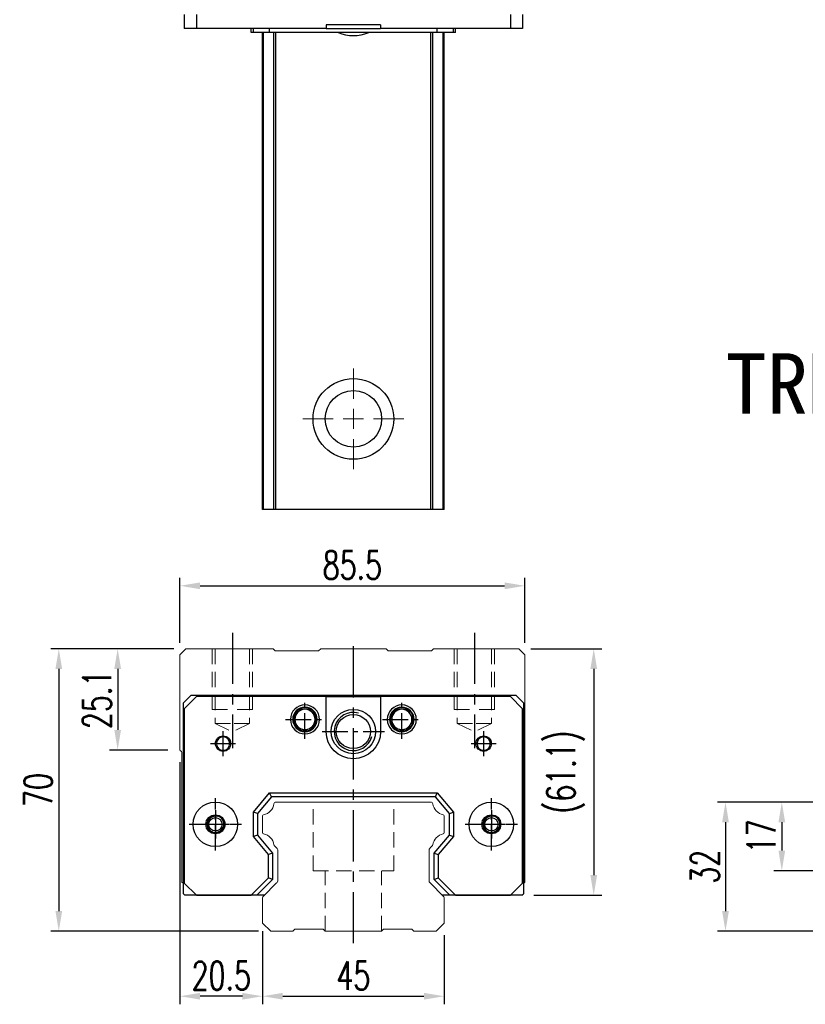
# Model space of a CAD drawing. Header units: millimetres. Extents: x 560 to 1067, y 594 to 1040.
# Tile 1 of 3: x 560 to 755, y 604 to 848. Entities that reach past the tile are written whole.
import ezdxf
from ezdxf.enums import TextEntityAlignment as Align

# ---------------------------------------------------------------- set-up
doc = ezdxf.new("R2010")
doc.units = ezdxf.units.MM
doc.header["$PDSIZE"] = -1
for name, pattern in [('CENTER', [10.16, 6.35, -1.27, 1.27, -1.27]), ('DASHED', [0.75, 0.5, -0.25]), ('HIDDEN', [1.905, 1.27, -0.635])]:
    doc.linetypes.add(name, pattern=pattern)
for name, color, linetype in [('2', 7, 'Continuous'), ('CHA', 2, 'Continuous'), ('CL', 1, 'CENTER'), ('HID', 2, 'DASHED'), ('OUT', 3, 'Continuous'), ('中心線', 1, 'CENTER')]:
    doc.layers.add(name, color=color, linetype=linetype)
doc.styles.add('DIM-7', font='SIMPLEX.shx', dxfattribs={"width": 0.7, "bigfont": 'chineset.shx'})
doc.styles.add('T', font='kaiu.ttf')
doc.dimstyles.new('CNS', dxfattribs={"dimtxt": 3.5, "dimasz": 2.5, "dimexe": 1, "dimexo": 1.5, "dimgap": 0.09, "dimtad": 0, "dimdsep": 46, "dimtxsty": 'DIM-7', "dimcen": 0.09, "dimclrd": 1, "dimclre": 1, "dimclrt": 4, "dimadec": 0, "dimazin": 0, "dimtfac": 1, "dimtix": 1, "dimtmove": 2, "dimatfit": 3, "dimfxl": 1, "dimtvp": 0.971429, "dimtolj": 1, "dimarcsym": 0})

# ---------------------------------------------------------------- blocks, each defined once
blk = doc.blocks.new('*D6')
at = {"color": 7, "lineweight": -2}
for p, q in [((620.2, 620.74), (620.2, 603.62)), ((665.2, 620.74), (665.2, 603.62)), ((625.2, 605.62), (660.2, 605.62))]:
    blk.add_line(p, q, dxfattribs=at)
at = {"color": 7}
for points in [[(625.2, 606.45), (625.2, 604.79), (620.2, 605.62)], [(660.2, 606.45), (660.2, 604.79), (665.2, 605.62)]]:
    blk.add_solid(points, dxfattribs=at)
at = {"layer": 'DEFPOINTS', "color": 0}
for p in [(620.2, 623.74), (665.2, 623.74), (665.2, 605.62)]:
    blk.add_point(p, dxfattribs=at)
at = {"color": 7, "insert": (642.7, 610.72), "char_height": 7, "attachment_point": 5, "style": 'DIM-7'}
blk.add_mtext('\\A1;45', dxfattribs=at)
blk = doc.blocks.new('*D7')
at = {"color": 7, "lineweight": -2}
for p, q in [((599.7, 663.64), (599.7, 603.62)), ((620.2, 621.74), (620.2, 603.62)), ((615.2, 605.62), (604.7, 605.62))]:
    blk.add_line(p, q, dxfattribs=at)
at = {"color": 7}
for points in [[(604.7, 606.45), (604.7, 604.79), (599.7, 605.62)], [(615.2, 606.45), (615.2, 604.79), (620.2, 605.62)]]:
    blk.add_solid(points, dxfattribs=at)
at = {"layer": 'DEFPOINTS', "color": 0}
for p in [(599.7, 666.64), (620.2, 624.74), (599.7, 605.62)]:
    blk.add_point(p, dxfattribs=at)
at = {"color": 7, "insert": (609.95, 610.72), "char_height": 7, "attachment_point": 5, "style": 'DIM-7'}
blk.add_mtext('\\A1;20.5', dxfattribs=at)
blk = doc.blocks.new('*D8')
at = {"color": 7, "lineweight": -2}
for p, q in [((598.2, 691.74), (582.27, 691.74)), ((584.27, 686.74), (584.27, 671.64)), ((596.7, 666.64), (582.27, 666.64))]:
    blk.add_line(p, q, dxfattribs=at)
at = {"color": 7}
for points in [[(583.43, 686.74), (585.1, 686.74), (584.27, 691.74)], [(583.43, 671.64), (585.1, 671.64), (584.27, 666.64)]]:
    blk.add_solid(points, dxfattribs=at)
at = {"layer": 'DEFPOINTS', "color": 0}
for p in [(601.2, 691.74), (584.27, 666.64), (599.7, 666.64)]:
    blk.add_point(p, dxfattribs=at)
at = {"color": 7, "insert": (579.17, 679.19), "char_height": 7, "attachment_point": 5, "rotation": 90, "style": 'DIM-7'}
blk.add_mtext('\\A1;25.1', dxfattribs=at)
blk = doc.blocks.new('*D10')
at = {"color": 7, "lineweight": -2}
for p, q in [((599.7, 693.24), (599.7, 709.36)), ((685.2, 693.24), (685.2, 709.36)), ((604.7, 707.36), (680.2, 707.36))]:
    blk.add_line(p, q, dxfattribs=at)
at = {"color": 7}
for points in [[(604.7, 708.19), (604.7, 706.52), (599.7, 707.36)], [(680.2, 708.19), (680.2, 706.52), (685.2, 707.36)]]:
    blk.add_solid(points, dxfattribs=at)
at = {"layer": 'DEFPOINTS', "color": 0}
for p in [(685.2, 707.36), (599.7, 690.24), (685.2, 690.24)]:
    blk.add_point(p, dxfattribs=at)
at = {"color": 7, "insert": (642.45, 712.46), "char_height": 7, "attachment_point": 5, "style": 'DIM-7'}
blk.add_mtext('\\A1;85.5', dxfattribs=at)
blk = doc.blocks.new('*D11')
at = {"color": 7, "lineweight": -2}
for p, q in [((686.7, 691.74), (704.28, 691.74)), ((702.28, 686.74), (702.28, 635.64)), ((687.45, 630.64), (704.28, 630.64))]:
    blk.add_line(p, q, dxfattribs=at)
at = {"color": 7}
for points in [[(701.45, 686.74), (703.11, 686.74), (702.28, 691.74)], [(701.45, 635.64), (703.11, 635.64), (702.28, 630.64)]]:
    blk.add_solid(points, dxfattribs=at)
at = {"layer": 'DEFPOINTS', "color": 0}
for p in [(683.7, 691.74), (684.45, 630.64), (702.28, 630.64)]:
    blk.add_point(p, dxfattribs=at)
at = {"color": 7, "insert": (695.35, 661.19), "char_height": 7, "attachment_point": 5, "rotation": 90, "style": 'DIM-7'}
blk.add_mtext('\\A1;(61.1)', dxfattribs=at)
blk = doc.blocks.new('*D12')
at = {"color": 7, "lineweight": -2}
for p, q in [((598.2, 691.74), (567.67, 691.74)), ((569.67, 686.74), (569.67, 626.74)), ((619.2, 621.74), (567.67, 621.74))]:
    blk.add_line(p, q, dxfattribs=at)
at = {"color": 7}
for points in [[(568.84, 686.74), (570.51, 686.74), (569.67, 691.74)], [(568.84, 626.74), (570.51, 626.74), (569.67, 621.74)]]:
    blk.add_solid(points, dxfattribs=at)
at = {"layer": 'DEFPOINTS', "color": 0}
for p in [(601.2, 691.74), (569.67, 621.74), (622.2, 621.74)]:
    blk.add_point(p, dxfattribs=at)
at = {"color": 7, "insert": (564.57, 656.74), "char_height": 7, "attachment_point": 5, "rotation": 90, "style": 'DIM-7'}
blk.add_mtext('\\A1;70', dxfattribs=at)
blk = doc.blocks.new('*D21')
at = {"color": 7, "lineweight": -2}
for p, q in [((756.8, 653.74), (746.9, 653.74)), ((748.9, 648.74), (748.9, 641.74)), ((766.8, 636.74), (746.9, 636.74))]:
    blk.add_line(p, q, dxfattribs=at)
at = {"color": 7}
for points in [[(748.07, 648.74), (749.74, 648.74), (748.9, 653.74)], [(748.07, 641.74), (749.74, 641.74), (748.9, 636.74)]]:
    blk.add_solid(points, dxfattribs=at)
at = {"layer": 'DEFPOINTS', "color": 0}
for p in [(759.8, 653.74), (748.9, 636.74), (769.8, 636.74)]:
    blk.add_point(p, dxfattribs=at)
at = {"color": 7, "insert": (743.8, 645.24), "char_height": 7, "attachment_point": 5, "rotation": 90, "style": 'DIM-7'}
blk.add_mtext('\\A1;17', dxfattribs=at)
blk = doc.blocks.new('*D18')
at = {"color": 7, "lineweight": -2}
for p, q in [((756.8, 653.74), (732.94, 653.74)), ((734.94, 648.74), (734.94, 626.74)), ((756.8, 621.74), (732.94, 621.74))]:
    blk.add_line(p, q, dxfattribs=at)
at = {"color": 7}
for points in [[(734.11, 648.74), (735.78, 648.74), (734.94, 653.74)], [(734.11, 626.74), (735.78, 626.74), (734.94, 621.74)]]:
    blk.add_solid(points, dxfattribs=at)
at = {"layer": 'DEFPOINTS', "color": 0}
for p in [(759.8, 653.74), (734.94, 621.74), (759.8, 621.74)]:
    blk.add_point(p, dxfattribs=at)
at = {"color": 7, "insert": (729.84, 637.74), "char_height": 7, "attachment_point": 5, "rotation": 90, "style": 'DIM-7'}
blk.add_mtext('\\A1;32', dxfattribs=at)
blk = doc.blocks.new('SW_CENTERMARKSYMBOL_2')
at = {"color": 0, "linetype": 'Continuous', "lineweight": 18}
for p, q in [((0, 5), (0, 12.5)), ((0, 0), (0, 2.5)), ((-5, 0), (-12.5, 0)), ((0, 0), (-2.5, 0)), ((0, 0), (0, -2.5)), ((0, 0), (2.5, 0)), ((5, 0), (12.5, 0)), ((0, -5), (0, -12.5))]:
    blk.add_line(p, q, dxfattribs=at)

msp = doc.modelspace()

# ---------------------------------------------------------------- linework, layer by layer
at = {"color": 7, "linetype": 'Continuous', "lineweight": 25}
for p, q in [((600.774, 848.979), (600.774, 845.479)), ((603.774, 848.979), (603.774, 845.479)), ((681.624, 848.979), (681.624, 845.479)), ((684.624, 848.979), (684.624, 845.479)), ((603.774, 845.479), (600.774, 845.479)), ((635.949, 845.479), (603.774, 845.479)), ((617.346, 844.479), (617.346, 845.479)), ((617.899, 844.479), (617.346, 844.479)), ((617.899, 844.479), (617.899, 845.479)), ((621.913, 844.479), (617.899, 844.479)), ((620.199, 726.229), (620.199, 844.479)), ((620.438, 726.229), (620.438, 844.479)), ((621.913, 844.479), (621.913, 845.479)), ((663.485, 844.479), (621.913, 844.479)), ((623.014, 726.229), (623.014, 844.479)), ((623.508, 726.229), (623.508, 844.479)), ((635.949, 846.379), (635.949, 845.479)), ((649.449, 846.379), (635.949, 846.379)), ((635.949, 845.479), (649.449, 845.479)), ((649.449, 846.379), (649.449, 845.479)), ((681.624, 845.479), (649.449, 845.479)), ((661.889, 726.229), (661.889, 844.479)), ((662.383, 726.229), (662.383, 844.479)), ((663.485, 844.479), (663.485, 845.479)), ((667.499, 844.479), (663.485, 844.479)), ((664.959, 726.229), (664.959, 844.479)), ((665.199, 726.229), (665.199, 844.479)), ((667.499, 844.479), (667.499, 845.479)), ((668.051, 844.479), (667.499, 844.479)), ((668.051, 844.479), (668.051, 845.479)), ((684.624, 845.479), (681.624, 845.479)), ((661.889, 726.229), (623.508, 726.229))]:
    msp.add_line(p, q, dxfattribs=at)
for radius in [10, 7]:
    msp.add_circle((642.699, 748.729), radius, dxfattribs=at)
msp.add_arc((642.699, 853.729), 10, 247.66835, 292.33165, dxfattribs=at)
for points, knots in [([(620.438, 726.229), (620.376, 726.229), (620.311, 726.229), (620.221, 726.229), (620.199, 726.229), (620.199, 726.229)], [0, 0, 0, 0, 0.5, 0.5, 1, 1, 1, 1]), ([(623.014, 726.229), (622.967, 726.229), (622.873, 726.229), (622.584, 726.229), (622.388, 726.229), (621.916, 726.229), (621.641, 726.229), (621.054, 726.229), (620.744, 726.229), (620.438, 726.229)], [0, 0, 0, 0, 0.25, 0.25, 0.5, 0.5, 0.75, 0.75, 1, 1, 1, 1]), ([(623.508, 726.229), (623.454, 726.229), (623.396, 726.229), (623.284, 726.229), (623.229, 726.229), (623.136, 726.229), (623.097, 726.229), (623.04, 726.229), (623.022, 726.229), (623.014, 726.229)], [0, 0, 0, 0, 0.25, 0.25, 0.5, 0.5, 0.75, 0.75, 1, 1, 1, 1]), ([(662.383, 726.229), (662.375, 726.229), (662.357, 726.229), (662.3, 726.229), (662.261, 726.229), (662.168, 726.229), (662.113, 726.229), (662.001, 726.229), (661.943, 726.229), (661.889, 726.229)], [0, 0, 0, 0, 0.25, 0.25, 0.5, 0.5, 0.75, 0.75, 1, 1, 1, 1]), ([(664.959, 726.229), (664.654, 726.229), (664.343, 726.229), (663.756, 726.229), (663.481, 726.229), (663.009, 726.229), (662.814, 726.229), (662.524, 726.229), (662.43, 726.229), (662.383, 726.229)], [0, 0, 0, 0, 0.25, 0.25, 0.5, 0.5, 0.75, 0.75, 1, 1, 1, 1]), ([(665.199, 726.229), (665.199, 726.229), (665.176, 726.229), (665.086, 726.229), (665.021, 726.229), (664.959, 726.229)], [0, 0, 0, 0, 0.5, 0.5, 1, 1, 1, 1])]:
    msp.add_open_spline(points, degree=3, knots=knots, dxfattribs=at)
at = {"layer": '2', "color": 7, "linetype": 'Continuous'}
for p, q in [((600.549, 678.335), (602.449, 680.235)), ((603.774, 679.885), (600.774, 676.885)), ((602.449, 680.235), (682.949, 680.235)), ((635.949, 679.885), (603.774, 679.885)), ((635.949, 679.885), (649.449, 679.885)), ((635.949, 671.235), (635.949, 679.885)), ((649.449, 679.885), (649.449, 671.235)), ((681.624, 679.885), (649.449, 679.885)), ((684.624, 676.885), (681.624, 679.885)), ((682.949, 680.235), (684.849, 678.335)), ((600.549, 631.034), (600.549, 678.335)), ((600.774, 676.885), (600.774, 633.635)), ((684.624, 633.635), (684.624, 676.885)), ((684.849, 678.335), (684.849, 631.034)), ((617.899, 651.252), (621.913, 656.035)), ((622.379, 655.035), (618.899, 650.888)), ((622.379, 655.035), (621.913, 656.035)), ((621.913, 656.035), (663.485, 656.035)), ((663.018, 655.035), (622.379, 655.035)), ((663.018, 655.035), (663.485, 656.035)), ((666.499, 650.888), (663.018, 655.035)), ((663.485, 656.035), (667.499, 651.252)), ((617.899, 645.219), (617.899, 651.252)), ((618.899, 650.888), (617.899, 651.252)), ((618.899, 650.888), (618.899, 645.583)), ((666.499, 650.888), (667.499, 651.252)), ((666.499, 645.583), (666.499, 650.888)), ((667.499, 651.252), (667.499, 645.219)), ((618.899, 645.583), (617.899, 645.219)), ((621.649, 640.75), (617.899, 645.219)), ((618.899, 645.583), (622.649, 641.114)), ((662.749, 641.114), (666.499, 645.583)), ((667.499, 645.219), (663.749, 640.75)), ((666.499, 645.583), (667.499, 645.219)), ((622.649, 641.114), (621.649, 640.75)), ((621.649, 634.938), (621.649, 640.75)), ((622.649, 641.114), (622.649, 634.524)), ((662.749, 634.524), (662.749, 641.114)), ((662.749, 641.114), (663.749, 640.75)), ((663.749, 640.75), (663.749, 634.938)), ((617.346, 630.635), (621.649, 634.938)), ((622.649, 634.524), (621.649, 634.938)), ((662.749, 634.524), (663.749, 634.938)), ((663.749, 634.938), (668.051, 630.635)), ((600.774, 633.635), (603.774, 630.635)), ((622.649, 634.524), (618.76, 630.635)), ((666.637, 630.635), (662.749, 634.524)), ((681.624, 630.635), (684.624, 633.635)), ((600.549, 631.034), (600.947, 630.635)), ((619.766, 630.635), (600.947, 630.635)), ((603.774, 630.635), (617.346, 630.635)), ((618.76, 630.635), (617.346, 630.635)), ((620.599, 630.635), (618.76, 630.635)), ((668.051, 630.635), (664.799, 630.635)), ((684.45, 630.635), (665.631, 630.635)), ((668.051, 630.635), (681.624, 630.635)), ((684.45, 630.635), (684.849, 631.034))]:
    msp.add_line(p, q, dxfattribs=at)
at = {"layer": '2', "color": 7, "linetype": 'DASHED'}
for p, q in [((678.768, 649.208), (678.771, 649.204)), ((678.779, 647.284), (678.777, 647.279))]:
    msp.add_line(p, q, dxfattribs=at)
at = {"layer": '2', "color": 7, "linetype": 'Continuous'}
for radius in [5.5, 4.24]:
    msp.add_circle((642.699, 671.235), radius, dxfattribs=at)
for centre, radius, start, end in [((630.699, 674.235), 3.6, 90, 270), ((630.699, 674.235), 3.041, 90, 270), ((630.699, 674.235), 2.853, 90, 270), ((630.699, 674.235), 2.55, 90, 270), ((630.699, 674.235), 2.507, 90, 270), ((630.699, 674.235), 3.6, 270, 90), ((630.699, 674.235), 3.041, 270, 90), ((630.699, 674.235), 2.853, 270, 90), ((630.699, 674.235), 2.55, 270, 90), ((630.699, 674.235), 2.507, 270, 90), ((654.699, 674.235), 3.6, 90, 270), ((654.699, 674.235), 3.041, 90, 270), ((654.699, 674.235), 2.853, 90, 270), ((654.699, 674.235), 2.55, 90, 270), ((654.699, 674.235), 2.507, 90, 270), ((654.699, 674.235), 3.6, 270, 90), ((654.699, 674.235), 3.041, 270, 90), ((654.699, 674.235), 2.853, 270, 90), ((654.699, 674.235), 2.55, 270, 90), ((654.699, 674.235), 2.507, 270, 90), ((642.699, 671.235), 4.75, 75, 345), ((610.399, 668.235), 1.65, 90, 270), ((610.399, 668.235), 1.65, 270, 90), ((674.999, 668.235), 1.65, 90, 270), ((674.999, 668.235), 1.65, 270, 90), ((608.49, 648.235), 2.1, 90, 270), ((608.49, 648.235), 2.1, 270, 90), ((676.907, 648.235), 2.1, 0, 180), ((676.907, 648.235), 2.1, 180, 0)]:
    msp.add_arc(centre, radius, start, end, dxfattribs=at)
at = {"layer": '2', "color": 7, "linetype": 'Continuous', "extrusion": (0, 0, -1)}
for centre, radius, start, end in [((-642.699, 671.235), 6.75, 270, 0), ((-642.699, 671.235), 6.75, 180, 270), ((-674.999, 668.235), 1.9, 270, 90), ((-674.999, 668.235), 1.9, 90, 270), ((-608.49, 648.235), 5.5, 270, 90), ((-608.49, 648.235), 5.5, 90, 270), ((-676.907, 648.235), 5.5, 270, 90), ((-676.907, 648.235), 5.5, 90, 270), ((-608.49, 648.235), 2.35, 270, 90), ((-608.49, 648.235), 2.35, 90, 270), ((-676.907, 648.235), 2.35, 270, 90), ((-676.907, 648.235), 2.35, 90, 270)]:
    msp.add_arc(centre, radius, start, end, dxfattribs=at)
at = {"layer": '2', "color": 7, "linetype": 'DASHED'}
for points in [[(606.808, 649.492), (606.807, 649.491), (606.806, 649.49), (606.805, 649.488)], [(606.816, 646.967), (606.817, 646.966), (606.818, 646.965), (606.819, 646.964)]]:
    msp.add_open_spline(points, degree=3, dxfattribs=at)
at = {"layer": 'CL', "color": 0, "ltscale": 2}
for p, q in [((612.699, 695.735), (612.699, 667.11)), ((672.699, 695.735), (672.699, 667.11)), ((642.699, 618.735), (642.699, 693.735))]:
    msp.add_line(p, q, dxfattribs=at)
at = {"layer": 'CL', "color": 7}
for p, q in [((630.699, 669.435), (630.699, 679.035)), ((654.699, 669.435), (654.699, 679.035)), ((625.899, 674.235), (635.499, 674.235)), ((649.899, 674.235), (659.499, 674.235)), ((610.399, 665.135), (610.399, 671.335)), ((634.949, 671.235), (650.449, 671.235)), ((674.999, 665.135), (674.999, 671.335)), ((607.299, 668.235), (613.499, 668.235)), ((671.899, 668.235), (678.099, 668.235)), ((608.49, 641.735), (608.49, 654.735)), ((676.907, 641.735), (676.907, 654.735)), ((601.99, 648.235), (614.99, 648.235)), ((670.407, 648.235), (683.407, 648.235))]:
    msp.add_line(p, q, dxfattribs=at)
at = {"layer": 'HID', "color": 0, "linetype": 'HIDDEN', "lineweight": 0, "ltscale": 3}
for p, q in [((608.449, 673.235), (612.699, 671.11)), ((616.949, 673.235), (612.699, 671.11)), ((668.449, 673.235), (672.699, 671.11)), ((676.949, 673.235), (672.699, 671.11)), ((632.699, 636.735), (632.699, 653.735)), ((652.699, 636.735), (652.699, 653.735)), ((632.699, 636.735), (652.699, 636.735)), ((635.699, 621.735), (635.699, 636.735)), ((649.699, 621.735), (649.699, 636.735))]:
    msp.add_line(p, q, dxfattribs=at)
for points in [[(607.699, 691.735), (607.699, 676.735), (612.699, 676.735)], [(608.449, 691.735), (608.449, 673.235), (612.699, 673.235)], [(616.949, 691.735), (616.949, 673.235), (612.699, 673.235)], [(617.699, 691.735), (617.699, 676.735), (612.699, 676.735)], [(667.699, 691.735), (667.699, 676.735), (672.699, 676.735)], [(668.449, 691.735), (668.449, 673.235), (672.699, 673.235)], [(677.699, 691.735), (677.699, 676.735), (672.699, 676.735)], [(676.949, 691.735), (676.949, 673.235), (672.699, 673.235)]]:
    msp.add_lwpolyline(points, dxfattribs=at)
at = {"layer": 'OUT', "color": 0, "linetype": 'Continuous', "lineweight": 15}
for p, q in [((601.199, 691.735), (599.699, 690.235)), ((622.806, 691.735), (601.199, 691.735)), ((623.306, 691.235), (622.806, 691.735)), ((634.092, 691.235), (623.306, 691.235)), ((634.592, 691.735), (634.092, 691.235)), ((650.806, 691.735), (634.592, 691.735)), ((651.306, 691.235), (650.806, 691.735)), ((662.091, 691.235), (651.306, 691.235)), ((662.591, 691.735), (662.091, 691.235)), ((683.699, 691.735), (662.591, 691.735)), ((685.199, 690.235), (683.699, 691.735)), ((599.699, 690.235), (599.699, 666.635)), ((685.199, 633.885), (685.199, 690.235)), ((599.754, 666.573), (600.052, 666.275)), ((600.199, 665.921), (600.199, 633.885)), ((661.889, 653.735), (623.508, 653.735)), ((620.199, 650.305), (620.199, 646.166)), ((665.199, 646.166), (665.199, 650.305)), ((623.155, 642.882), (623.656, 642.381)), ((661.741, 642.381), (662.242, 642.882)), ((623.949, 641.674), (623.949, 634.4)), ((661.449, 634.4), (661.449, 641.674)), ((600.199, 633.885), (600.549, 633.535)), ((623.656, 633.693), (620.345, 630.382)), ((665.052, 630.382), (661.741, 633.693)), ((684.849, 633.535), (685.199, 633.885)), ((620.199, 630.028), (620.199, 623.735)), ((665.199, 623.735), (665.199, 630.028)), ((620.199, 623.735), (622.199, 621.735)), ((663.199, 621.735), (665.199, 623.735)), ((622.199, 621.735), (627.699, 621.735)), ((627.698, 621.735), (628.199, 622.235)), ((628.199, 622.235), (635.199, 622.235)), ((635.199, 622.235), (635.699, 621.735)), ((635.699, 621.735), (649.699, 621.735)), ((649.699, 621.735), (650.199, 622.235)), ((650.199, 622.235), (657.199, 622.235)), ((657.199, 622.235), (657.699, 621.735)), ((657.699, 621.735), (663.199, 621.735))]:
    msp.add_line(p, q, dxfattribs=at)
at = {"layer": 'OUT', "color": 7}
for centre in [(608.489, 648.235), (676.909, 648.235)]:
    msp.add_circle(centre, 1.65, dxfattribs=at)
at = {"layer": 'OUT', "color": 7, "linetype": 'ByBlock', "extrusion": (0, 0, -1)}
for start, end in [(270, 90), (90, 270)]:
    msp.add_arc((-610.399, 668.235), 1.9, start, end, dxfattribs=at)
at = {"layer": 'OUT', "color": 0, "linetype": 'Continuous', "lineweight": 15}
for centre, radius, start, end in [((600.249, 667.068), 0.7, 218.21079, 225), ((599.699, 665.921), 0.5, 0, 45), ((619.781, 653.803), 3.27, 281.5912, 351.34524), ((623.508, 653.235), 0.5, 90, 171.34524), ((661.889, 653.235), 0.5, 8.65476, 90), ((665.616, 653.803), 3.27, 188.65476, 258.4088), ((620.499, 650.305), 0.3, 101.5912, 180.00001), ((664.899, 650.305), 0.3, 359.99999, 78.4088), ((620.499, 646.166), 0.3, 179.99999, 258.40879), ((619.781, 642.668), 3.27, 8.65476, 78.4088), ((665.616, 642.668), 3.27, 101.5912, 171.34524), ((664.899, 646.166), 0.3, 281.59121, 0.00001), ((623.508, 643.235), 0.5, 188.65476, 225), ((622.949, 641.674), 1, 359.99999, 45), ((662.449, 641.674), 1, 135, 180.00001), ((661.889, 643.235), 0.5, 315, 351.34524), ((622.949, 634.4), 1, 315.00001, 0.00001), ((662.449, 634.4), 1, 179.99999, 225), ((620.699, 630.028), 0.5, 135.00023, 180.00001), ((664.699, 630.028), 0.5, 360, 45)]:
    msp.add_arc(centre, radius, start, end, dxfattribs=at)
at = {"layer": 'OUT', "color": 7}
for centre in [(608.489, 648.235), (676.909, 648.235)]:
    msp.add_arc(centre, 2, 75, 345, dxfattribs=at)
at = {"layer": '中心線', "color": 7, "ltscale": 3}
for p, q in [((608.489, 651.735), (608.489, 644.735)), ((676.909, 651.735), (676.909, 644.735)), ((604.989, 648.235), (611.989, 648.235)), ((673.409, 648.235), (680.409, 648.235))]:
    msp.add_line(p, q, dxfattribs=at)

# ---------------------------------------------------------------- block references
at = {"color": 7, "linetype": 'Continuous', "lineweight": 0}
msp.add_blockref('SW_CENTERMARKSYMBOL_2', (642.699, 748.729), dxfattribs=at)

# ---------------------------------------------------------------- texts
at = {"layer": 'CHA', "color": 7, "style": 'T'}
msp.add_text('TRH45VL-WW', height=15, dxfattribs=at).set_placement((785.989, 757.369), align=Align.MIDDLE)

# ---------------------------------------------------------------- dimensions: what is measured, and where the dimension line sits
at = {"color": 0}
for base, p1, p2, picture, middle in [((685.199, 707.357), (599.699, 690.235), (685.199, 690.235), '*D10', (642.449, 712.457)), ((599.699, 605.62), (620.199, 624.744), (599.699, 666.635), '*D7', (609.949, 610.72)), ((665.199, 605.62), (620.199, 623.735), (665.199, 623.735), '*D6', (642.699, 610.72))]:
    dim = msp.add_linear_dim(base=base, p1=p1, p2=p2, dimstyle='CNS', override={"dimscale": 2, "dimgap": 0.8, "dimtad": 1, "dimclrd": 7, "dimclre": 7, "dimclrt": 7, "dimtmove": 1}, dxfattribs=at)
    dim.commit()
    dim.dimension.update_dxf_attribs({"geometry": picture, "text_midpoint": middle})
for base, p1, p2, picture, middle in [((569.673, 621.735), (601.199, 691.735), (622.199, 621.735), '*D12', (564.573, 656.735)), ((584.266, 666.635), (601.199, 691.735), (599.699, 666.635), '*D8', (579.166, 679.185)), ((734.942, 621.735), (759.8, 653.735), (759.8, 621.735), '*D18', (729.842, 637.735)), ((748.902, 636.735), (759.8, 653.735), (769.8, 636.735), '*D21', (743.802, 645.235))]:
    dim = msp.add_linear_dim(base=base, p1=p1, p2=p2, angle=90, dimstyle='CNS', override={"dimscale": 2, "dimgap": 0.8, "dimtad": 1, "dimclrd": 7, "dimclre": 7, "dimclrt": 7, "dimtmove": 1}, dxfattribs=at)
    dim.commit()
    dim.dimension.update_dxf_attribs({"geometry": picture, "text_midpoint": middle})
dim = msp.add_linear_dim(base=(702.28, 630.635), p1=(683.699, 691.735), p2=(684.45, 630.635), angle=90, text='(<>)', dimstyle='CNS', override={"dimscale": 2, "dimgap": 0.8, "dimtad": 1, "dimclrd": 7, "dimclre": 7, "dimclrt": 7, "dimtmove": 1}, dxfattribs=at)
dim.commit()
dim.dimension.update_dxf_attribs({"geometry": '*D11', "text_midpoint": (695.347, 661.185)})

doc.saveas('drawing.dxf')
